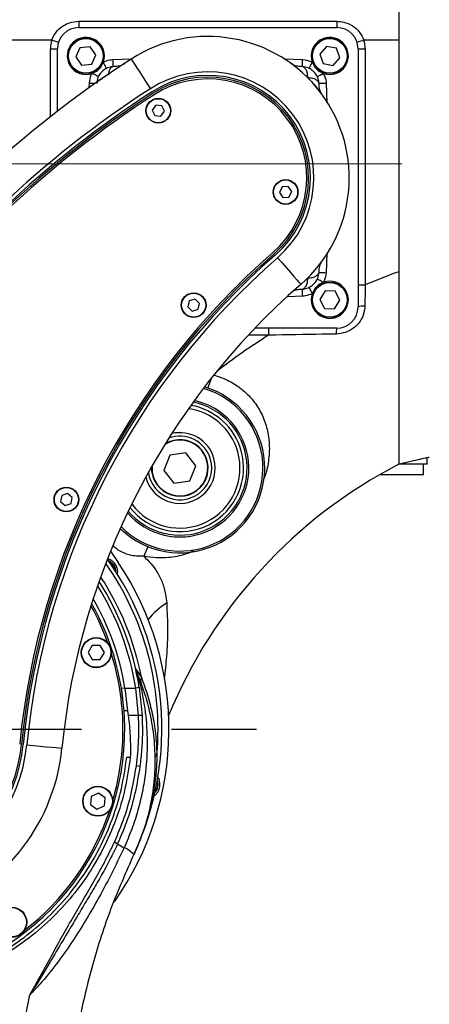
# Model space of a CAD drawing. Header units: millimetres. Extents: x 1654 to 2248, y 5204 to 5624.
# Tile 53 of 81: x 1829 to 1841, y 5519 to 5547. Entities that reach past the tile are written whole.
import ezdxf

# ---------------------------------------------------------------- set-up
doc = ezdxf.new("R2010")
doc.units = ezdxf.units.MM
doc.header["$PDSIZE"] = -1
doc.linetypes.add('CENTERX2', pattern=[20.32, 12.7, -2.54, 2.54, -2.54])
for name, color, linetype in [('运动空间01轨迹1-1', 2, 'Continuous'), ('运动空间02尺寸标注', 3, 'Continuous'), ('运动空间03轨迹注释', 6, 'Continuous'), ('运动空间04中心线', 1, 'Continuous'), ('运动空间05模型', 7, 'Continuous')]:
    doc.layers.add(name, color=color, linetype=linetype)
doc.styles.add('PC_TEXTSTYLE2', font='ISOCP.SHX', dxfattribs={"width": 0.707, "bigfont": 'GBCBIG.SHX'})
doc.styles.add('SLDTEXTSTYLE0', font='TXT', dxfattribs={"width": 0.7})
doc.dimstyles.new('SLDDIMSTYLE0', dxfattribs={"dimtxt": 3.5, "dimasz": 4.08, "dimexe": 0, "dimexo": 0.0625, "dimgap": 0.875, "dimtad": 0, "dimtih": 1, "dimtoh": 1, "dimdec": 4, "dimlfac": 10, "dimzin": 12, "dimdsep": 46, "dimtxsty": 'SLDTEXTSTYLE0', "dimsah": 1, "dimcen": 0.09, "dimazin": 3, "dimtfac": 1, "dimtdec": 3, "dimtofl": 0, "dimtmove": 0, "dimatfit": 3, "dimfxl": 1, "dimfrac": 2, "dimtolj": 1, "dimtzin": 12, "dimarcsym": 0})
doc.dimstyles.new('SLDDIMSTYLE1', dxfattribs={"dimtxt": 5, "dimasz": 4.08, "dimexe": 1, "dimexo": 0.0625, "dimgap": 0.875, "dimtad": 1, "dimlfac": 10, "dimrnd": 1e-09, "dimzin": 12, "dimdsep": 46, "dimtxsty": 'SLDTEXTSTYLE0', "dimsah": 1, "dimcen": 0.09, "dimadec": 0, "dimazin": 3, "dimtfac": 1, "dimtdec": 3, "dimtofl": 0, "dimtmove": 0, "dimatfit": 3, "dimfxl": 1, "dimfrac": 2, "dimtolj": 1, "dimtzin": 12, "dimarcsym": 0})
doc.dimstyles.new('SLDDIMSTYLE3', dxfattribs={"dimtxt": 3.5, "dimasz": 4.08, "dimexe": 0, "dimexo": 0.0625, "dimgap": 0.875, "dimtad": 2, "dimlfac": 10, "dimrnd": 1e-09, "dimzin": 4, "dimdsep": 46, "dimtxsty": 'SLDTEXTSTYLE0', "dimsah": 1, "dimcen": 0, "dimadec": 0, "dimazin": 1, "dimtfac": 1, "dimtdec": 3, "dimtofl": 0, "dimtmove": 0, "dimatfit": 3, "dimfxl": 1, "dimfrac": 2, "dimtolj": 1, "dimtzin": 12, "dimarcsym": 0})

# ---------------------------------------------------------------- blocks, each defined once
blk = doc.blocks.new('*D157')
at = {"layer": 'Defpoints', "color": 0}
for p in [(1824.83, 5532.414), (1850.229, 5487.573), (1824.83, 5476.051), (1824.83, 5468.664), (1844.667, 5414.161)]:
    blk.add_point(p, dxfattribs=at)
at = {"layer": '运动空间03轨迹注释', "color": 0, "lineweight": -2}
for start, end in [(10.7512, 82.6124), (297.3876, 1.1887)]:
    blk.add_arc((1824.83, 5468.664), 31.665, start, end, dxfattribs=at)
at = {"layer": '运动空间03轨迹注释', "color": 0}
for points in [[(1828.945, 5500.744), (1828.857, 5499.387), (1824.83, 5500.328)], [(1839.123, 5441.171), (1839.669, 5439.925), (1835.66, 5438.908)]]:
    blk.add_solid(points, dxfattribs=at)
at = {"layer": '运动空间03轨迹注释', "color": 0, "insert": (1853.602, 5473.695), "char_height": 3.5, "attachment_point": 1, "style": 'PC_TEXTSTYLE2'}
blk.add_mtext('\\A1;160%%d', dxfattribs=at)
blk = doc.blocks.new('*D159')
at = {"layer": 'Defpoints', "color": 0}
for p in [(1937.974, 5519.328), (1824.83, 5468.664)]:
    blk.add_point(p, dxfattribs=at)
at = {"layer": '运动空间03轨迹注释', "color": 0, "lineweight": -2}
blk.add_line((1910.377, 5506.97), (1934.25, 5517.66), dxfattribs=at)
at = {"layer": '运动空间03轨迹注释', "color": 0}
blk.add_solid([(1934.528, 5517.04), (1933.972, 5518.281), (1937.974, 5519.328)], dxfattribs=at)
at = {"layer": '运动空间03轨迹注释', "color": 0, "insert": (1909.387, 5511.321), "char_height": 3.5, "attachment_point": 1, "rotation": 24.1221, "style": 'SLDTEXTSTYLE0'}
blk.add_mtext('\\A1;R1240', dxfattribs=at)
blk = doc.blocks.new('*D167')
at = {"layer": 'Defpoints', "color": 0}
for p in [(1888.83, 5558.55), (1888.83, 5553.938), (1824.83, 5532.414)]:
    blk.add_point(p, dxfattribs=at)
at = {"layer": '运动空间02尺寸标注', "color": 0, "lineweight": -2}
for p, q in [((1824.83, 5532.476), (1824.83, 5559.55)), ((1888.83, 5554), (1888.83, 5559.55)), ((1828.91, 5558.55), (1884.75, 5558.55))]:
    blk.add_line(p, q, dxfattribs=at)
at = {"layer": '运动空间02尺寸标注', "color": 0}
for points in [[(1828.91, 5559.23), (1828.91, 5557.87), (1824.83, 5558.55)], [(1884.75, 5557.87), (1884.75, 5559.23), (1888.83, 5558.55)]]:
    blk.add_solid(points, dxfattribs=at)
at = {"layer": '运动空间02尺寸标注', "color": 0, "insert": (1856.917, 5564.425), "char_height": 5, "attachment_point": 2, "style": 'PC_TEXTSTYLE2'}
blk.add_mtext('\\A1;640', dxfattribs=at)
blk = doc.blocks.new('*D171')
at = {"layer": 'Defpoints', "color": 0}
for p in [(1740.742, 5551.664), (1832.83, 5551.664), (1813.43, 5425.664)]:
    blk.add_point(p, dxfattribs=at)
at = {"layer": '运动空间02尺寸标注', "color": 0, "lineweight": -2}
for p, q in [((1832.767, 5551.664), (1739.742, 5551.664)), ((1740.742, 5429.744), (1740.742, 5547.584)), ((1813.367, 5425.664), (1739.742, 5425.664))]:
    blk.add_line(p, q, dxfattribs=at)
at = {"layer": '运动空间02尺寸标注', "color": 0}
for points in [[(1741.422, 5547.584), (1740.062, 5547.584), (1740.742, 5551.664)], [(1740.062, 5429.744), (1741.422, 5429.744), (1740.742, 5425.664)]]:
    blk.add_solid(points, dxfattribs=at)
at = {"layer": '运动空间02尺寸标注', "color": 0, "insert": (1737.367, 5488.664), "char_height": 5, "attachment_point": 5, "rotation": 90, "style": 'PC_TEXTSTYLE2'}
blk.add_mtext('\\A1;1260', dxfattribs=at)

msp = doc.modelspace()

# ---------------------------------------------------------------- linework, layer by layer
at = {"layer": '运动空间01轨迹1-1'}
for centre, radius, start, end in [((1824.829779, 5468.663585), 123.96969, 289.99999841, 179.98431917), ((1766.829775, 5468.663586), 65.96969, 19.03624398, 63.11349459)]:
    msp.add_arc(centre, radius, start, end, dxfattribs=at)
at = {"layer": '运动空间04中心线', "linetype": 'CENTERX2', "lineweight": 18}
msp.add_line((1900.872847, 5542.663586), (1814.782082, 5542.663586), dxfattribs=at)
at = {"layer": '运动空间04中心线', "linetype": 'CENTERX2'}
msp.add_line((1813.080557, 5526.663586), (1835.80205, 5526.663586), dxfattribs=at)
at = {"layer": '运动空间05模型', "lineweight": 25}
for p, q in [((1830.779775, 5546.692432), (1830.779775, 5546.513583)), ((1830.779775, 5546.692432), (1838.079775, 5546.692432)), ((1830.779775, 5546.513583), (1838.079775, 5546.513583)), ((1838.079775, 5546.692432), (1838.079775, 5546.513583)), ((1830.019841, 5546.163584), (1828.200998, 5546.163584)), ((1829.979775, 5545.91359), (1830.179775, 5545.91359)), ((1829.979775, 5543.997957), (1829.979775, 5545.91359)), ((1830.179775, 5544.153787), (1830.179775, 5545.91359)), ((1830.813057, 5545.945968), (1830.695168, 5545.685388)), ((1831.097663, 5545.974161), (1830.813057, 5545.945968)), ((1831.264383, 5545.741774), (1831.097663, 5545.974161)), ((1837.785631, 5545.98365), (1837.598823, 5545.767082)), ((1838.066583, 5545.930149), (1837.785631, 5545.98365)), ((1838.160727, 5545.660092), (1838.066583, 5545.930149)), ((1838.679775, 5545.91359), (1838.679775, 5538.613589)), ((1838.679775, 5545.91359), (1838.879776, 5545.91359)), ((1839.829775, 5546.163584), (1838.839709, 5546.163584)), ((1838.879776, 5545.91359), (1838.879776, 5539.236696)), ((1839.829775, 5546.163584), (1839.829775, 5539.608075)), ((1830.695168, 5545.685388), (1830.861888, 5545.453013)), ((1831.146494, 5545.481206), (1831.264383, 5545.741774)), ((1837.598823, 5545.767082), (1837.692968, 5545.497026)), ((1837.97392, 5545.443524), (1838.160727, 5545.660092)), ((1830.861888, 5545.453013), (1831.146494, 5545.481206)), ((1831.746374, 5545.610024), (1832.270727, 5545.629813)), ((1831.812524, 5545.412411), (1831.75667, 5545.410289)), ((1836.578709, 5545.630123), (1837.113176, 5545.610024)), ((1837.102881, 5545.410289), (1837.047027, 5545.412399)), ((1837.692968, 5545.497026), (1837.97392, 5545.443524)), ((1837.258206, 5545.092751), (1837.258944, 5545.092012)), ((1831.078317, 5544.813456), (1831.08334, 5544.946982)), ((1837.579295, 5544.862331), (1837.576477, 5544.936694)), ((1837.776211, 5544.946982), (1837.797224, 5544.390179)), ((1837.60082, 5544.701733), (1837.600883, 5544.701613)), ((1832.958389, 5544.320072), (1832.858561, 5544.180001)), ((1833.129603, 5544.303657), (1832.958389, 5544.320072)), ((1833.20099, 5544.147171), (1833.129603, 5544.303657)), ((1832.858561, 5544.180001), (1832.929948, 5544.023515)), ((1832.929948, 5544.023515), (1833.101163, 5544.0071)), ((1833.101163, 5544.0071), (1833.20099, 5544.147171)), ((1836.706132, 5542.017706), (1836.53448, 5542.006774)), ((1836.801427, 5541.874523), (1836.706132, 5542.017706)), ((1836.53448, 5542.006774), (1836.458123, 5541.852655)), ((1836.458123, 5541.852655), (1836.553419, 5541.709466)), ((1836.725071, 5541.720398), (1836.801427, 5541.874523)), ((1836.553419, 5541.709466), (1836.725071, 5541.720398)), ((1837.797162, 5540.137137), (1837.776211, 5539.580186)), ((1837.600883, 5539.82556), (1837.60082, 5539.825435)), ((1837.576477, 5539.590479), (1837.579286, 5539.664842)), ((1837.060021, 5539.249881), (1837.060471, 5539.250149)), ((1837.258944, 5539.435156), (1837.258206, 5539.434417)), ((1838.679775, 5539.236696), (1838.879776, 5539.236696)), ((1837.027066, 5539.114012), (1837.102881, 5539.116885)), ((1837.744002, 5539.065303), (1837.593895, 5538.821866)), ((1838.029883, 5539.05703), (1837.744002, 5539.065303)), ((1838.165655, 5538.805307), (1838.029883, 5539.05703)), ((1833.905407, 5538.782401), (1833.864697, 5538.615288)), ((1834.070486, 5538.830699), (1833.905407, 5538.782401)), ((1834.194854, 5538.711889), (1834.070486, 5538.830699)), ((1834.154144, 5538.544776), (1834.194854, 5538.711889)), ((1837.113176, 5538.91715), (1836.692557, 5538.901277)), ((1837.593895, 5538.821866), (1837.729667, 5538.570143)), ((1838.015548, 5538.56187), (1838.165655, 5538.805307)), ((1833.864697, 5538.615288), (1833.989065, 5538.496472)), ((1833.989065, 5538.496472), (1834.154144, 5538.544776)), ((1837.729667, 5538.570143), (1838.015548, 5538.56187)), ((1838.079775, 5538.013585), (1835.764822, 5538.013585)), ((1836.150261, 5538.013585), (1836.150261, 5537.813587)), ((1836.150261, 5537.813587), (1835.575884, 5537.813587)), ((1833.355828, 5534.414752), (1833.186561, 5533.989717)), ((1833.808552, 5534.480681), (1833.355828, 5534.414752)), ((1834.092011, 5534.121574), (1833.808552, 5534.480681)), ((1840.629775, 5534.163584), (1840.629775, 5534.363587)), ((1840.693702, 5534.363587), (1840.693702, 5534.363587)), ((1832.847637, 5533.940358), (1832.840333, 5534.096558)), ((1833.186561, 5533.989717), (1833.470022, 5533.630611)), ((1833.922746, 5533.69654), (1834.092011, 5534.121574)), ((1840.629775, 5534.163584), (1839.830518, 5534.163584)), ((1840.529775, 5533.863588), (1840.529775, 5534.163584)), ((1833.470022, 5533.630611), (1833.922746, 5533.69654)), ((1840.529775, 5533.863588), (1839.281096, 5533.863588)), ((1830.299123, 5533.275451), (1830.26757, 5533.10637)), ((1830.26757, 5533.10637), (1830.398222, 5532.994504)), ((1830.461328, 5533.332665), (1830.299123, 5533.275451)), ((1830.59198, 5533.220799), (1830.461328, 5533.332665)), ((1830.560427, 5533.051719), (1830.59198, 5533.220799)), ((1830.398222, 5532.994504), (1830.560427, 5533.051719)), ((1831.676539, 5531.70063), (1831.897267, 5531.385936)), ((1831.160312, 5529.030199), (1831.045811, 5528.831883)), ((1831.389311, 5529.030199), (1831.160312, 5529.030199)), ((1831.503812, 5528.831883), (1831.389311, 5529.030199)), ((1831.045811, 5528.831883), (1831.160312, 5528.63356)), ((1831.389311, 5528.63356), (1831.503812, 5528.831883)), ((1831.160312, 5528.63356), (1831.389311, 5528.63356)), ((1832.399293, 5528.333117), (1832.39608, 5528.344639)), ((1832.086705, 5527.829553), (1831.987971, 5527.813686)), ((1832.060855, 5527.187039), (1831.987971, 5527.813686)), ((1832.086705, 5527.829553), (1832.390398, 5527.829553)), ((1832.086705, 5527.829553), (1832.161335, 5527.190287)), ((1832.48923, 5527.844794), (1832.390398, 5527.829553)), ((1832.470271, 5527.052577), (1832.390398, 5527.829553)), ((1832.48923, 5527.844794), (1832.570146, 5527.049787)), ((1832.16088, 5527.190275), (1832.060855, 5527.187039)), ((1832.16088, 5527.190275), (1832.161335, 5527.190293)), ((1832.161335, 5527.190287), (1832.17972, 5527.052577)), ((1832.470271, 5527.052577), (1832.17972, 5527.052577)), ((1832.570146, 5527.049787), (1832.470271, 5527.052577)), ((1832.137384, 5525.875248), (1832.237544, 5525.878753)), ((1832.508336, 5525.613727), (1832.409259, 5525.634535)), ((1832.943362, 5525.400431), (1832.915178, 5525.423522)), ((1831.133147, 5524.76408), (1831.10921, 5524.536337)), ((1831.342349, 5524.857225), (1831.133147, 5524.76408)), ((1831.527613, 5524.722619), (1831.342349, 5524.857225)), ((1831.10921, 5524.536337), (1831.294474, 5524.401732)), ((1831.294474, 5524.401732), (1831.503676, 5524.494876)), ((1831.503676, 5524.494876), (1831.527613, 5524.722619))]:
    msp.add_line(p, q, dxfattribs=at)
at = {"layer": '运动空间05模型', "lineweight": 25, "flags": 128}
for points in [[(1830.019841, 5546.163584), (1830.056905, 5546.151389), (1830.092545, 5546.139671), (1830.12539, 5546.128859), (1830.154179, 5546.119393), (1830.177807, 5546.111621), (1830.195363, 5546.105839), (1830.206174, 5546.102287), (1830.209825, 5546.101083)], [(1838.649726, 5546.101083), (1838.653376, 5546.102287), (1838.664188, 5546.105839), (1838.681744, 5546.111621), (1838.705371, 5546.119393), (1838.73416, 5546.128859), (1838.767006, 5546.139671), (1838.802646, 5546.151389), (1838.839709, 5546.163584)], [(1831.562995, 5545.360233), (1831.561244, 5545.363821), (1831.556206, 5545.374145), (1831.548073, 5545.390798), (1831.537156, 5545.41315), (1831.523872, 5545.440353), (1831.508729, 5545.47136), (1831.492307, 5545.504989), (1831.47523, 5545.539953)], [(1831.75667, 5545.410289), (1831.756466, 5545.414247), (1831.755875, 5545.425691), (1831.754923, 5545.44418), (1831.753642, 5545.469023), (1831.752083, 5545.499267), (1831.750307, 5545.533742), (1831.748379, 5545.571138), (1831.746374, 5545.610024)], [(1832.26225, 5545.625402), (1832.272663, 5545.609261), (1832.303499, 5545.561434), (1832.353574, 5545.483769), (1832.420963, 5545.379247), (1832.503078, 5545.251884), (1832.596763, 5545.106579), (1832.698416, 5544.948913), (1832.804132, 5544.784953)], [(1837.102881, 5545.410289), (1837.103085, 5545.414247), (1837.103675, 5545.425691), (1837.104628, 5545.44418), (1837.105909, 5545.469023), (1837.107467, 5545.499267), (1837.109244, 5545.533742), (1837.111172, 5545.571138), (1837.113176, 5545.610024)], [(1837.296556, 5545.360233), (1837.298306, 5545.363821), (1837.303345, 5545.374145), (1837.311478, 5545.390798), (1837.322395, 5545.41315), (1837.335679, 5545.440353), (1837.350822, 5545.47136), (1837.367244, 5545.504989), (1837.38432, 5545.539953)], [(1831.333124, 5545.130362), (1831.329538, 5545.132114), (1831.319222, 5545.137157), (1831.302569, 5545.145287), (1831.280214, 5545.156206), (1831.253013, 5545.169486), (1831.222006, 5545.184638), (1831.188377, 5545.201053), (1831.153411, 5545.218135)], [(1837.526427, 5545.130362), (1837.530011, 5545.132114), (1837.540328, 5545.137157), (1837.556982, 5545.145287), (1837.579336, 5545.156206), (1837.606537, 5545.169486), (1837.637545, 5545.184638), (1837.671174, 5545.201053), (1837.706139, 5545.218135)], [(1831.08334, 5544.946982), (1831.122223, 5544.944979), (1831.159619, 5544.94306), (1831.194096, 5544.941284), (1831.224335, 5544.939722), (1831.243627, 5544.938721)], [(1837.576477, 5544.936694), (1837.58043, 5544.936897), (1837.591874, 5544.937481), (1837.610373, 5544.938435), (1837.635216, 5544.939722), (1837.665455, 5544.941284), (1837.699931, 5544.94306), (1837.737327, 5544.944979), (1837.776211, 5544.946982)], [(1836.402116, 5540.003081), (1836.530377, 5539.856084), (1836.65371, 5539.714731), (1836.767374, 5539.584459), (1836.867001, 5539.470281), (1836.948763, 5539.37657), (1837.009517, 5539.30694), (1837.04693, 5539.264061), (1837.059562, 5539.249583)], [(1837.576477, 5539.590479), (1837.58043, 5539.590277), (1837.591874, 5539.589687), (1837.610373, 5539.588733), (1837.635216, 5539.587452), (1837.665455, 5539.585896), (1837.699931, 5539.58412), (1837.737327, 5539.582188), (1837.776211, 5539.580186)], [(1837.706139, 5539.309044), (1837.671174, 5539.326115), (1837.637545, 5539.342542), (1837.606537, 5539.357682), (1837.579336, 5539.370967), (1837.556982, 5539.381881), (1837.540328, 5539.390017), (1837.530011, 5539.395054), (1837.526427, 5539.396806)], [(1837.113176, 5538.91715), (1837.111172, 5538.956036), (1837.109244, 5538.993432), (1837.107467, 5539.027907), (1837.105909, 5539.058144), (1837.104628, 5539.082988), (1837.103675, 5539.101489), (1837.103085, 5539.112933), (1837.102881, 5539.116885)], [(1837.38432, 5538.987221), (1837.367244, 5539.022191), (1837.350822, 5539.05582), (1837.335679, 5539.086826), (1837.322395, 5539.114024), (1837.311478, 5539.136381), (1837.303345, 5539.153035), (1837.298306, 5539.163353), (1837.296556, 5539.166935)], [(1834.527266, 5536.593224), (1834.512557, 5536.551191), (1834.462989, 5536.40954), (1834.43199, 5536.32095)], [(1832.851619, 5534.116299), (1832.851336, 5534.112515), (1832.857533, 5533.941801)], [(1829.308373, 5526.225229), (1829.502537, 5526.206227), (1829.689236, 5526.187952), (1829.861302, 5526.171108), (1830.012118, 5526.156349), (1830.135888, 5526.144232), (1830.22786, 5526.135232), (1830.284495, 5526.129688), (1830.303617, 5526.127817)], [(1831.878728, 5523.423131), (1831.833528, 5523.446788), (1831.788327, 5523.470445)]]:
    msp.add_lwpolyline(points, dxfattribs=at)
at = {"layer": '运动空间05模型', "lineweight": 25}
for centre, radius in [((1830.979775, 5545.713586), 0.5), ((1830.979775, 5545.713586), 0.49), ((1837.879775, 5545.713586), 0.5), ((1837.879775, 5545.713586), 0.49), ((1833.029775, 5544.163586), 0.35), ((1833.029775, 5544.163586), 0.34), ((1836.629775, 5541.863586), 0.35), ((1836.629775, 5541.863586), 0.34), ((1837.879775, 5538.813586), 0.5), ((1837.879775, 5538.813586), 0.49), ((1834.029775, 5538.663586), 0.35), ((1834.029775, 5538.663586), 0.34), ((1830.429775, 5533.163586), 0.35), ((1830.429775, 5533.163586), 0.34), ((1831.274812, 5528.831882), 0.425), ((1831.274812, 5528.831882), 0.415), ((1831.318411, 5524.629477), 0.425), ((1831.318411, 5524.629477), 0.415), ((1828.883573, 5521.204033), 0.425), ((1828.883573, 5521.204033), 0.415)]:
    msp.add_circle(centre, radius, dxfattribs=at)
for centre, radius, start, end in [((1830.779775, 5545.913586), 0.6, 90, 180), ((1838.079775, 5545.913586), 0.6, 0, 90), ((1830.979775, 5545.713586), 0.525, 340.6865939, 289.3134061), ((1834.429775, 5542.263586), 4, 311.1054433, 122.8117975), ((1837.879775, 5545.713586), 0.525, 250.6865939, 199.3134061), ((1830.779775, 5545.913586), 0.8, 161.7900431, 180), ((1838.079775, 5545.913586), 0.8, 0, 18.2099569), ((1848.518688, 5520.411755), 30, 122.8117975, 165.2159394), ((1830.979775, 5545.713586), 0.525, 289.3134061, 340.6865939), ((1837.879775, 5545.713586), 0.525, 199.3134061, 250.6865939), ((1834.429775, 5542.263586), 3, 311.1054433, 122.8117975), ((1834.429775, 5542.263586), 2.9, 311.1054433, 122.8117975), ((1834.429775, 5542.263586), 2.85, 311.1054433, 122.8117975), ((1837.257911, 5545.093753), 0.001044, 235.3262004, 286.3883667), ((1837.259879, 5545.091712), 0.000983, 162.2086611, 216.3076829), ((1834.429775, 5542.263586), 2.8, 311.1054433, 122.8117975), ((1848.518688, 5520.411755), 29, 122.8117975, 165.2159394), ((1848.518688, 5520.411755), 28.9, 122.8117975, 165.2159394), ((1848.518688, 5520.411755), 28.85, 122.8117975, 165.2159394), ((1848.518688, 5520.411755), 28.8, 122.8117975, 165.2159394), ((1850.208499, 5524.179564), 21.2, 131.1054433, 174.4098015), ((1850.208499, 5524.179564), 21.15, 131.1054433, 174.4098015), ((1850.208499, 5524.179564), 21.1, 131.1054433, 174.4098015), ((1850.208499, 5524.179564), 21, 131.1054433, 174.4098015), ((1846.270119, 5521.7329), 19, 109.8138559, 112.8901416), ((1850.208499, 5524.179564), 20, 131.1054433, 174.4098015), ((1837.238822, 5539.415502), 0.000304, 54.2706101, 117.0973348), ((1837.259882, 5539.435459), 0.000986, 143.6631045, 197.9426916), ((1837.879775, 5538.813586), 0.525, 160.6865939, 109.3134061), ((1837.879775, 5538.813586), 0.525, 109.3134061, 160.6865939), ((1838.079775, 5538.613586), 0.6, 270, 0), ((1838.825093, 5538.152173), 0.483758, 84.5611472, 107.481228), ((1838.54093, 5537.883217), 0.479227, 164.2144391, 184.4218719), ((1846.270119, 5521.7329), 19, 122.1829242, 127.5514155), ((1833.639286, 5534.055644), 2.4, 225.3527382, 73.0531467), ((1833.639286, 5534.055644), 2.35, 224.8971322, 73.5087527), ((1833.639286, 5534.055644), 1.95, 220.5008439, 77.905041), ((1833.639286, 5534.055644), 1.9, 219.8302224, 78.5756625), ((1833.639286, 5534.055644), 1.7, 15.7265717, 81.6429162), ((1833.639286, 5534.055644), 1.8, 15.7265717, 80.0251141), ((1833.639286, 5534.055644), 1, 15.7265717, 103.4622661), ((1833.639286, 5534.055644), 0.8, 188.2856545, 121.3375719), ((1833.639286, 5534.055644), 0.79, 188.2856545, 122.8092203), ((1833.639286, 5534.055644), 0.9, 15.7265717, 110.5482405), ((1833.639286, 5534.055644), 1.8, 218.3807708, 15.7265717), ((1833.639286, 5534.055644), 1.7, 216.7629687, 15.7265717), ((1833.639286, 5534.055644), 1, 194.9436188, 15.7265717), ((1833.639286, 5534.055644), 0.9, 187.8576444, 15.7265717), ((1846.270119, 5521.7329), 14, 117.3886905, 157.6610179), ((1824.829775, 5526.663586), 7.25, 119.3079623, 0.5944202), ((1834.14324, 5531.046913), 1.607845, 150.8234428, 161.4562875), ((1824.829775, 5526.663586), 8.3, 334.7404429, 35.4775435), ((1831.481532, 5531.108148), 0.35, 2.1076376, 65.3923624), ((1824.829775, 5526.663586), 8.191373, 355.0165914, 34.9770427), ((1831.481532, 5531.108148), 0.34, 5.1098192, 62.3901808), ((1824.829775, 5526.663586), 8.5, 324.9363413, 33.75), ((1824.829775, 5526.663586), 7.858627, 10.750771, 33.2879487), ((1824.829775, 5526.663586), 7.65, 8.7668331, 32.0913932), ((1824.829775, 5526.663586), 7.75, 8.7668331, 32.6794698), ((1824.829775, 5526.663586), 7.35, 9.1276596, 30.1456736), ((1824.829775, 5526.663586), 7.2, 19.7704181, 29.0553), ((1824.829775, 5526.663586), 7.25, 0.5944202, 29.4284298), ((1834.425959, 5528.391161), 2.179667, 122.1453685, 140.6472486), ((1824.829775, 5526.663586), 7.2, 0.5944202, 17.4184224), ((1833.362694, 5528.600542), 1, 195.5117717, 202.8896919), ((1832.770287, 5528.032756), 0.240173, 156.242509, 198.2216), ((1824.829775, 5526.663586), 5.5, 165.2159394, 354.4098015), ((1824.829775, 5526.663586), 4.5, 165.2159394, 354.4098015), ((1824.829775, 5526.663586), 4.4, 165.2159394, 354.4098015), ((1824.829775, 5526.663586), 4.35, 165.2159394, 354.4098015), ((1824.829775, 5526.663586), 7.2, 343.7704181, 0.5944202), ((1833.05689, 5525.846205), 0.12509, 122.2259203, 174.5515709), ((1832.676058, 5525.102864), 0.35, 317.1076376, 20.3923624), ((1832.676058, 5525.102864), 0.34, 320.1098192, 17.3901808), ((1824.829775, 5526.663586), 7.2, 307.7704181, 341.4184224), ((1832.56852, 5524.367804), 1.16971, 233.8634134, 244.3116331), ((1831.771908, 5522.606651), 0.76405, 42.3958634, 67.7286007)]:
    msp.add_arc(centre, radius, start, end, dxfattribs=at)
for points, knots in [([(1839.829775, 5551.163591), (1839.829775, 5551.155331), (1839.829775, 5551.138811), (1839.829775, 5551.006009), (1839.829775, 5550.79646), (1839.829775, 5550.506032), (1839.829775, 5550.141719), (1839.829775, 5549.709225), (1839.829775, 5549.216096), (1839.829775, 5548.670732), (1839.829775, 5548.082474), (1839.829775, 5547.461384), (1839.829775, 5546.818085), (1839.829775, 5546.381751), (1839.829775, 5546.163584)], [0, 0, 0, 0, 0.0833335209, 0.1666668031, 0.2500000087, 0.3333329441, 0.4166662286, 0.5000003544, 0.5833334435, 0.6666670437, 0.7500001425, 0.8333327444, 0.9166661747, 1, 1, 1, 1]), ([(1830.019841, 5546.163584), (1830.044595, 5546.221514), (1830.104007, 5546.360551), (1830.273966, 5546.535973), (1830.511481, 5546.667335), (1830.690105, 5546.684044), (1830.779775, 5546.692432)], [0, 0, 0, 0, 0.190966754, 0.458334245, 0.728079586, 1, 1, 1, 1]), ([(1838.079775, 5546.692432), (1838.144593, 5546.687982), (1838.298766, 5546.677395), (1838.524289, 5546.578387), (1838.729565, 5546.403094), (1838.803146, 5546.243092), (1838.839709, 5546.163584)], [0, 0, 0, 0, 0.19706253, 0.468731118, 0.736003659, 1, 1, 1, 1]), ([(1831.562995, 5545.360233), (1831.561817, 5545.359654), (1831.515908, 5545.337105), (1831.432916, 5545.278792), (1831.364536, 5545.191932), (1831.337401, 5545.138746), (1831.333124, 5545.130362)], [0, 0, 0, 0, 0.011830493, 0.46102259, 0.915028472, 1, 1, 1, 1]), ([(1831.47523, 5545.539953), (1831.537203, 5545.56485), (1831.625026, 5545.600131), (1831.71878, 5545.607774), (1831.746374, 5545.610024)], [0, 0, 0, 0, 0.705665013, 1, 1, 1, 1]), ([(1831.75667, 5545.410289), (1831.736959, 5545.408681), (1831.669992, 5545.40322), (1831.607261, 5545.378017), (1831.562995, 5545.360233)], [0, 0, 0, 0, 0.294338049, 1, 1, 1, 1]), ([(1831.75667, 5545.410289), (1831.737655, 5545.402799), (1831.699625, 5545.387817), (1831.642222, 5545.326895), (1831.625634, 5545.234612), (1831.616244, 5545.182373)], [0, 0, 0, 0, 0.302587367, 0.605204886, 1, 1, 1, 1]), ([(1832.080654, 5545.501746), (1832.040151, 5545.475263), (1831.967922, 5545.428035), (1831.859924, 5545.417875), (1831.812486, 5545.413412)], [0, 0, 0, 0, 0.560757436, 1, 1, 1, 1]), ([(1837.047065, 5545.413412), (1836.999621, 5545.417869), (1836.891898, 5545.427988), (1836.819849, 5545.475068), (1836.779532, 5545.501412)], [0, 0, 0, 0, 0.440424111, 1, 1, 1, 1]), ([(1836.867801, 5545.434691), (1836.867822, 5545.434684), (1836.867864, 5545.43467), (1836.867906, 5545.434644), (1836.867927, 5545.434631)], [0, 0, 0, 0, 0.499985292, 1, 1, 1, 1]), ([(1837.258206, 5545.092751), (1837.255316, 5545.139568), (1837.249537, 5545.233209), (1837.209696, 5545.327786), (1837.160641, 5545.388826), (1837.122135, 5545.403134), (1837.102881, 5545.410289)], [0, 0, 0, 0, 0.253853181, 0.507748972, 0.753860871, 1, 1, 1, 1]), ([(1837.296556, 5545.360233), (1837.286665, 5545.364865), (1837.226003, 5545.393273), (1837.158977, 5545.402536), (1837.102881, 5545.410289)], [0, 0, 0, 0, 0.163057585, 1, 1, 1, 1]), ([(1837.113176, 5545.610024), (1837.191711, 5545.599171), (1837.285546, 5545.586203), (1837.370473, 5545.546437), (1837.38432, 5545.539953)], [0, 0, 0, 0, 0.836946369, 1, 1, 1, 1]), ([(1837.526427, 5545.130362), (1837.525848, 5545.131543), (1837.503328, 5545.17747), (1837.444966, 5545.260442), (1837.358123, 5545.32883), (1837.304937, 5545.355958), (1837.296556, 5545.360233)], [0, 0, 0, 0, 0.011856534, 0.461052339, 0.915070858, 1, 1, 1, 1]), ([(1831.08334, 5544.946982), (1831.094197, 5545.025518), (1831.107168, 5545.119354), (1831.146928, 5545.204287), (1831.153411, 5545.218135)], [0, 0, 0, 0, 0.836945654, 1, 1, 1, 1]), ([(1831.333124, 5545.130362), (1831.328493, 5545.120472), (1831.300091, 5545.059811), (1831.290827, 5544.992789), (1831.283073, 5544.936694)], [0, 0, 0, 0, 0.163032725, 1, 1, 1, 1]), ([(1837.258944, 5545.092012), (1837.280167, 5545.070397), (1837.352432, 5544.996799), (1837.468652, 5544.868371), (1837.55738, 5544.756502), (1837.60082, 5544.701733)], [0, 0, 0, 0, 0.1750760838, 0.5961295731, 1, 1, 1, 1]), ([(1837.576477, 5544.936694), (1837.569326, 5544.955946), (1837.555023, 5544.994451), (1837.493987, 5545.043502), (1837.399401, 5545.083341), (1837.305765, 5545.089121), (1837.258944, 5545.092012)], [0, 0, 0, 0, 0.246113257, 0.492251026, 0.746104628, 1, 1, 1, 1]), ([(1837.576477, 5544.936694), (1837.574871, 5544.956403), (1837.569413, 5545.023367), (1837.544211, 5545.086095), (1837.526427, 5545.130362)], [0, 0, 0, 0, 0.294311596, 1, 1, 1, 1]), ([(1837.706139, 5545.218135), (1837.731038, 5545.156162), (1837.766323, 5545.068336), (1837.773962, 5544.974579), (1837.776211, 5544.946982)], [0, 0, 0, 0, 0.705649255, 1, 1, 1, 1]), ([(1831.436094, 5545.058824), (1831.412447, 5545.05381), (1831.35049, 5545.040673), (1831.306533, 5544.993292), (1831.290894, 5544.955561), (1831.283073, 5544.936694)], [0, 0, 0, 0, 0.235820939, 0.617889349, 1, 1, 1, 1]), ([(1837.667142, 5544.612934), (1837.658579, 5544.625346), (1837.641956, 5544.649441), (1837.621838, 5544.687774), (1837.60588, 5544.726241), (1837.593973, 5544.764943), (1837.585805, 5544.803779), (1837.580782, 5544.84162), (1837.57985, 5544.86828), (1837.579418, 5544.880666)], [0, 0, 0, 0, 0.174506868, 0.338749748, 0.492729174, 0.636446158, 0.769901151, 0.893095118, 1, 1, 1, 1]), ([(1837.579418, 5539.646508), (1837.57985, 5539.658897), (1837.580782, 5539.685563), (1837.585805, 5539.723391), (1837.593973, 5539.762234), (1837.60588, 5539.800922), (1837.621838, 5539.839403), (1837.641956, 5539.877732), (1837.658579, 5539.901827), (1837.667142, 5539.91424)], [0, 0, 0, 0, 0.106905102, 0.230099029, 0.363553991, 0.507270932, 0.661250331, 0.825493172, 1, 1, 1, 1]), ([(1837.258944, 5539.435156), (1837.305758, 5539.438045), (1837.399394, 5539.443823), (1837.49398, 5539.483661), (1837.555021, 5539.532722), (1837.569325, 5539.571226), (1837.576477, 5539.590479)], [0, 0, 0, 0, 0.253853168, 0.507748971, 0.753860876, 1, 1, 1, 1]), ([(1837.526427, 5539.396806), (1837.531058, 5539.406698), (1837.559457, 5539.467362), (1837.568722, 5539.534385), (1837.576477, 5539.590479)], [0, 0, 0, 0, 0.163056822, 1, 1, 1, 1]), ([(1837.776211, 5539.580186), (1837.765355, 5539.501651), (1837.752385, 5539.407818), (1837.712622, 5539.322891), (1837.706139, 5539.309044)], [0, 0, 0, 0, 0.8369584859, 1, 1, 1, 1]), ([(1839.829775, 5539.608075), (1839.829774, 5539.393889), (1839.829771, 5538.964822), (1839.829727, 5538.329813), (1839.82946, 5537.710585), (1839.829381, 5537.115658), (1839.829646, 5536.55211), (1839.829449, 5536.028895), (1839.829393, 5535.555145), (1839.829864, 5535.137132), (1839.829749, 5534.790137), (1839.829328, 5534.519015), (1839.829289, 5534.323299), (1839.830079, 5534.189878), (1839.82988, 5534.172626), (1839.829775, 5534.163584)], [0, 0, 0, 0, 0.078483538, 0.157221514, 0.235711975, 0.314218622, 0.392973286, 0.471463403, 0.54924566, 0.627299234, 0.705035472, 0.776911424, 0.849057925, 0.920891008, 1, 1, 1, 1]), ([(1837.102881, 5539.116885), (1837.122133, 5539.124035), (1837.16064, 5539.138337), (1837.209692, 5539.199373), (1837.249535, 5539.293964), (1837.255316, 5539.387596), (1837.258206, 5539.434417)], [0, 0, 0, 0, 0.246113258, 0.49225103, 0.746104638, 1, 1, 1, 1]), ([(1837.238683, 5539.415772), (1837.242053, 5539.419084), (1837.24698, 5539.423925), (1837.253329, 5539.43), (1837.256522, 5539.432976), (1837.257991, 5539.434233), (1837.258206, 5539.434417)], [0, 0, 0, 0, 0.415406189, 0.607275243, 0.942678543, 1, 1, 1, 1]), ([(1837.258206, 5539.434417), (1837.257811, 5539.434041), (1837.254254, 5539.430659), (1837.247797, 5539.424391), (1837.241508, 5539.418213), (1837.238999, 5539.415748)], [0, 0, 0, 0, 0.069761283, 0.628957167, 1, 1, 1, 1]), ([(1837.296556, 5539.166935), (1837.297734, 5539.167513), (1837.343644, 5539.190063), (1837.426639, 5539.24838), (1837.495003, 5539.335248), (1837.522149, 5539.388425), (1837.526427, 5539.396806)], [0, 0, 0, 0, 0.011830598, 0.461036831, 0.915059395, 1, 1, 1, 1]), ([(1838.879776, 5539.236696), (1838.877857, 5539.103246), (1838.874962, 5538.90187), (1838.871958, 5538.701381), (1838.870945, 5538.633753)], [0, 0, 0, 0, 0.662686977, 1, 1, 1, 1]), ([(1836.884535, 5539.08347), (1836.88759, 5539.084759), (1836.902521, 5539.091055), (1836.930967, 5539.099165), (1836.9693, 5539.107464), (1837.006704, 5539.112433), (1837.03293, 5539.113405), (1837.045115, 5539.113857)], [0, 0, 0, 0, 0.067941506, 0.332006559, 0.577216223, 0.803571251, 1, 1, 1, 1]), ([(1837.102881, 5539.116885), (1837.122591, 5539.11849), (1837.189559, 5539.123944), (1837.252289, 5539.149149), (1837.296556, 5539.166935)], [0, 0, 0, 0, 0.294331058, 1, 1, 1, 1]), ([(1837.38432, 5538.987221), (1837.322347, 5538.962324), (1837.234524, 5538.927042), (1837.140771, 5538.919399), (1837.113176, 5538.91715)], [0, 0, 0, 0, 0.705665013, 1, 1, 1, 1]), ([(1838.870945, 5538.633753), (1838.865235, 5538.570391), (1838.851688, 5538.420071), (1838.746272, 5538.200673), (1838.563954, 5538.008111), (1838.327565, 5537.875573), (1838.15116, 5537.856024), (1838.063129, 5537.846269)], [0, 0, 0, 0, 0.1535349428, 0.3642429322, 0.5747716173, 0.7877996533, 1, 1, 1, 1]), ([(1838.063129, 5537.846269), (1837.930216, 5537.844066), (1837.293822, 5537.833518), (1836.65537, 5537.822391), (1836.150261, 5537.813587)], [0, 0, 0, 0, 0.208853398, 1, 1, 1, 1]), ([(1834.608025, 5536.682369), (1834.721446, 5536.645091), (1834.967886, 5536.564095), (1835.287499, 5536.371039), (1835.565362, 5536.136255), (1835.755943, 5535.912111), (1835.932773, 5535.638056), (1836.078743, 5535.307093), (1836.145158, 5534.995505), (1836.177132, 5534.658855), (1836.161218, 5534.29783), (1836.094505, 5533.945447), (1836.018844, 5533.759316), (1836.00806, 5533.732785)], [0, 0, 0, 0, 0.091431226, 0.198660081, 0.285023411, 0.37398928, 0.430119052, 0.546969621, 0.668703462, 0.696723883, 0.834353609, 0.976388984, 1, 1, 1, 1]), ([(1839.829775, 5534.163584), (1839.92109, 5534.186613), (1840.115701, 5534.235692), (1840.384075, 5534.298183), (1840.593018, 5534.343203), (1840.662216, 5534.357213), (1840.693702, 5534.363587)], [0, 0, 0, 0, 0.239989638, 0.51146861, 0.777713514, 1, 1, 1, 1]), ([(1832.618872, 5531.558253), (1832.550465, 5531.557991), (1832.413767, 5531.557468), (1832.167328, 5531.595358), (1831.960846, 5531.687355), (1831.813243, 5531.789758), (1831.771964, 5531.836068), (1831.757675, 5531.852098)], [0, 0, 0, 0, 0.22123623, 0.442101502, 0.810076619, 0.934258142, 1, 1, 1, 1]), ([(1834.029085, 5531.704761), (1833.951221, 5531.672788), (1833.718345, 5531.577164), (1833.362325, 5531.51836), (1832.967729, 5531.501806), (1832.735876, 5531.539321), (1832.618872, 5531.558253)], [0, 0, 0, 0, 0.171511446, 0.512959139, 0.754216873, 1, 1, 1, 1]), ([(1831.873408, 5531.037076), (1831.877571, 5531.063532), (1831.884979, 5531.110613), (1831.874967, 5531.193639), (1831.850257, 5531.270429), (1831.810157, 5531.340046), (1831.75925, 5531.399571), (1831.688066, 5531.45598), (1831.636659, 5531.475592), (1831.606315, 5531.487168)], [0, 0, 0, 0, 0.17776528, 0.3163432, 0.456022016, 0.56088195, 0.665764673, 0.802710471, 1, 1, 1, 1]), ([(1832.618872, 5531.558253), (1832.688612, 5531.490904), (1832.829317, 5531.355025), (1833.008674, 5531.107686), (1833.152876, 5530.817212), (1833.2373, 5530.51764), (1833.257806, 5530.318471), (1833.266226, 5530.236687)], [0, 0, 0, 0, 0.18529768, 0.373847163, 0.602195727, 0.836651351, 1, 1, 1, 1]), ([(1833.266226, 5530.236687), (1833.277712, 5529.98334), (1833.300739, 5529.475464), (1833.270168, 5528.757485), (1833.218937, 5528.29683), (1833.194971, 5528.081341)], [0, 0, 0, 0, 0.346294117, 0.69420502, 1, 1, 1, 1]), ([(1832.387503, 5528.379174), (1832.387595, 5528.37904), (1832.388028, 5528.378417), (1832.39554, 5528.367591), (1832.423046, 5528.327374), (1832.47508, 5528.250057), (1832.526669, 5528.167565), (1832.550466, 5528.129514)], [0, 0, 0, 0, 0.046489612, 0.217561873, 0.403043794, 0.724636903, 1, 1, 1, 1]), ([(1832.441439, 5528.211583), (1832.442643, 5528.207708), (1832.445982, 5528.19696), (1832.468861, 5528.116184), (1832.505641, 5527.97651), (1832.550619, 5527.786314), (1832.608511, 5527.501068), (1832.684548, 5527.010462), (1832.730234, 5526.298527), (1832.687761, 5525.548333), (1832.585988, 5524.903264), (1832.457086, 5524.365374), (1832.286928, 5523.832086), (1832.136629, 5523.486497), (1832.061479, 5523.313703)], [0, 0, 0, 0, 0.0142849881, 0.0396213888, 0.0726270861, 0.1182979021, 0.1646377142, 0.2516871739, 0.4134030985, 0.5782179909, 0.682235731, 0.7862560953, 0.8931277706, 1, 1, 1, 1]), ([(1832.441439, 5528.211583), (1832.511801, 5528.031467), (1832.652526, 5527.671235), (1832.809694, 5527.06952), (1832.913853, 5526.414264), (1832.944848, 5525.710265), (1832.899008, 5525.022761), (1832.779149, 5524.361582), (1832.599544, 5523.727292), (1832.42424, 5523.32429), (1832.336162, 5523.121811)], [0, 0, 0, 0, 0.1106182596, 0.2212368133, 0.3552774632, 0.4897474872, 0.6237879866, 0.7487855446, 0.8737830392, 1, 1, 1, 1]), ([(1832.550466, 5528.129514), (1832.611301, 5527.963784), (1832.732963, 5527.632347), (1832.865958, 5527.098068), (1832.960739, 5526.538821), (1832.98037, 5526.147612), (1832.990185, 5525.952025)], [0, 0, 0, 0, 0.245744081, 0.49145477, 0.745749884, 1, 1, 1, 1]), ([(1832.17972, 5527.052577), (1832.201194, 5526.858185), (1832.244282, 5526.468126), (1832.239795, 5526.075638), (1832.237544, 5525.878753)], [0, 0, 0, 0, 0.498366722, 1, 1, 1, 1]), ([(1832.409259, 5525.634535), (1832.435896, 5525.870204), (1832.48917, 5526.341544), (1832.476571, 5526.815566), (1832.470271, 5527.052577)], [0, 0, 0, 0, 0.500000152, 1, 1, 1, 1]), ([(1832.570146, 5527.049787), (1832.575184, 5526.887619), (1832.585165, 5526.566314), (1832.564126, 5526.086428), (1832.526897, 5525.770995), (1832.508336, 5525.613727)], [0, 0, 0, 0, 0.338176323, 0.67002936, 1, 1, 1, 1]), ([(1832.237544, 5525.878753), (1832.194902, 5525.57963), (1832.109396, 5524.979822), (1831.843853, 5524.108685), (1831.481818, 5523.274005), (1831.018914, 5522.489731), (1830.464554, 5521.767617), (1829.825782, 5521.117837), (1829.112898, 5520.550645), (1828.336079, 5520.074595), (1827.50657, 5519.69637), (1826.637589, 5519.422138), (1825.741403, 5519.255929), (1824.831247, 5519.199985), (1823.921496, 5519.255418), (1823.024843, 5519.421518), (1822.155299, 5519.695431), (1821.326109, 5520.073142), (1820.548638, 5520.549369), (1819.835501, 5521.116181), (1819.196842, 5521.765529), (1818.641812, 5522.488058), (1818.178717, 5523.27188), (1817.816668, 5524.106265), (1817.550641, 5524.977761), (1817.464987, 5525.577698), (1817.422006, 5525.878747)], [0, 0, 0, 0, 0.041582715, 0.083382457, 0.124964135, 0.166613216, 0.208393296, 0.24991975, 0.291637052, 0.333360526, 0.374871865, 0.41665388, 0.458296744, 0.499834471, 0.541669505, 0.583246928, 0.624858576, 0.666669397, 0.708189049, 0.749903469, 0.791631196, 0.833155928, 0.874964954, 0.916598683, 0.958149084, 1, 1, 1, 1]), ([(1817.522166, 5525.87532), (1817.552844, 5525.648379), (1817.612944, 5525.203788), (1817.780577, 5524.549443), (1817.999988, 5523.919664), (1818.310672, 5523.238822), (1818.729381, 5522.53096), (1819.27775, 5521.819617), (1819.904135, 5521.184183), (1820.600805, 5520.630212), (1821.360509, 5520.163369), (1822.175582, 5519.789955), (1823.034698, 5519.517111), (1823.925532, 5519.350597), (1824.833135, 5519.294825), (1825.74049, 5519.351428), (1826.630612, 5519.518585), (1827.488983, 5519.791919), (1828.303304, 5520.165672), (1829.062277, 5520.632711), (1829.758151, 5521.186686), (1830.383787, 5521.821903), (1830.931303, 5522.532879), (1831.388409, 5523.305088), (1831.745259, 5524.125095), (1832.008874, 5524.9831), (1832.094254, 5525.575876), (1832.137384, 5525.87532)], [0, 0, 0, 0, 0.031987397, 0.062665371, 0.094197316, 0.125049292, 0.167042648, 0.208725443, 0.250100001, 0.291235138, 0.332585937, 0.374154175, 0.41594178, 0.457950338, 0.500181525, 0.542384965, 0.58436672, 0.626128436, 0.66767181, 0.708998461, 0.750110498, 0.791447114, 0.833094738, 0.875055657, 0.916393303, 0.95776562, 1, 1, 1, 1]), ([(1832.990185, 5525.952025), (1832.984598, 5525.78861), (1832.973424, 5525.461778), (1832.912013, 5524.971803), (1832.817238, 5524.48439), (1832.704227, 5524.069875), (1832.570837, 5523.67205), (1832.460593, 5523.395196), (1832.37258, 5523.199826), (1832.347488, 5523.145893), (1832.340987, 5523.132066), (1832.338761, 5523.127326), (1832.337373, 5523.12438), (1832.336162, 5523.121811)], [0, 0, 0, 0, 0.1672971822, 0.3345957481, 0.5052824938, 0.6759674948, 0.7747759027, 0.9356272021, 0.9814100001, 0.9946271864, 0.9966587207, 0.997086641, 1, 1, 1, 1]), ([(1831.788327, 5523.470445), (1831.886269, 5523.70173), (1832.082082, 5524.164131), (1832.287796, 5524.891002), (1832.368741, 5525.386506), (1832.409259, 5525.634535)], [0, 0, 0, 0, 0.33324867, 0.666253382, 1, 1, 1, 1]), ([(1832.508336, 5525.613727), (1832.46772, 5525.365302), (1832.385835, 5524.864464), (1832.177493, 5524.128561), (1831.978155, 5523.657894), (1831.878728, 5523.423131)], [0, 0, 0, 0, 0.330339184, 0.665981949, 1, 1, 1, 1]), ([(1832.90577, 5524.777873), (1832.926447, 5524.792967), (1832.963997, 5524.820379), (1833.014701, 5524.885131), (1833.051549, 5524.956906), (1833.072372, 5525.034402), (1833.078644, 5525.112841), (1833.066805, 5525.204033), (1833.040805, 5525.280211), (1833.012944, 5525.31238), (1833.004067, 5525.322629)], [0, 0, 0, 0, 0.153544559, 0.278838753, 0.405134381, 0.499949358, 0.594782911, 0.71860385, 0.910340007, 1, 1, 1, 1]), ([(1829.397805, 5519.151159), (1829.498633, 5519.330578), (1829.700293, 5519.689427), (1829.995062, 5520.231889), (1830.293878, 5520.772079), (1830.598056, 5521.309219), (1830.907702, 5521.843191), (1831.217334, 5522.376922), (1831.520136, 5522.914811), (1831.698922, 5523.285217), (1831.788327, 5523.470445)], [0, 0, 0, 0, 0.125006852, 0.250020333, 0.375029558, 0.500034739, 0.625047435, 0.750057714, 0.875012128, 1, 1, 1, 1]), ([(1831.878728, 5523.423131), (1831.807219, 5523.273628), (1831.664547, 5522.975348), (1831.426799, 5522.542657), (1831.178742, 5522.114177), (1830.925768, 5521.689539), (1830.519919, 5521.012079), (1830.165801, 5520.413027), (1829.855778, 5519.893962), (1829.742375, 5519.70567), (1829.630979, 5519.522933), (1829.516239, 5519.337324), (1829.438889, 5519.215739), (1829.397805, 5519.151159)], [0, 0, 0, 0, 0.100531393, 0.200574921, 0.299615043, 0.401207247, 0.500785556, 0.779290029, 0.823791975, 0.867677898, 0.912644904, 0.953601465, 1, 1, 1, 1]), ([(1832.061479, 5523.313703), (1831.940613, 5523.060307), (1831.697933, 5522.55153), (1831.322701, 5521.850181), (1830.945565, 5521.200192), (1830.562079, 5520.598704), (1830.145801, 5520.012982), (1829.755263, 5519.528245), (1829.492225, 5519.250764), (1829.397805, 5519.151159)], [0, 0, 0, 0, 0.167557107, 0.336427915, 0.481128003, 0.625824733, 0.772089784, 0.918189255, 1, 1, 1, 1]), ([(1832.336162, 5523.121811), (1832.112133, 5522.615842), (1831.664077, 5521.603904), (1831.207558, 5520.187027), (1830.88621, 5518.91383), (1830.671838, 5517.794302), (1830.521804, 5516.669734), (1830.436054, 5515.543898), (1830.414657, 5514.415571), (1830.452806, 5513.282164), (1830.532881, 5512.52741), (1830.572918, 5512.150033)], [0, 0, 0, 0, 0.1474878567, 0.2949750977, 0.3961381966, 0.497383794, 0.5985462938, 0.6982626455, 0.7979793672, 0.8989893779, 1, 1, 1, 1]), ([(1829.0841, 5512.003155), (1829.041519, 5512.405814), (1828.956358, 5513.211129), (1828.914219, 5514.430747), (1828.935708, 5515.655544), (1829.027195, 5516.854979), (1829.17609, 5518.022507), (1829.323831, 5518.774589), (1829.397805, 5519.151159)], [0, 0, 0, 0, 0.168913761, 0.337826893, 0.508908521, 0.679989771, 0.839770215, 1, 1, 1, 1])]:
    msp.add_open_spline(points, degree=3, knots=knots, dxfattribs=at)

# ---------------------------------------------------------------- dimensions: what is measured, and where the dimension line sits
at = {"layer": '运动空间02尺寸标注'}
dim = msp.add_linear_dim(base=(1888.829775, 5558.549763), p1=(1824.829775, 5532.413586), p2=(1888.829775, 5553.937928), dimstyle='SLDDIMSTYLE1', override={"dimtxsty": 'PC_TEXTSTYLE2'}, dxfattribs=at)
dim.commit()
dim.dimension.update_dxf_attribs({"geometry": '*D167', "text_midpoint": (1856.917057, 5558.549763), "dimtype": 160})
dim = msp.add_linear_dim(base=(1740.74186, 5551.663591), p1=(1813.429776, 5425.663586), p2=(1832.829775, 5551.663591), angle=90, dimstyle='SLDDIMSTYLE1', override={"dimtxsty": 'PC_TEXTSTYLE2'}, dxfattribs=at)
dim.commit()
dim.dimension.update_dxf_attribs({"geometry": '*D171', "text_midpoint": (1737.36686, 5488.663588)})
at = {"layer": '运动空间03轨迹注释'}
dim = msp.add_angular_dim_2l(base=(1850.228913, 5487.572544), line1=((1824.829775, 5468.663586), (1844.666944, 5414.161414)), line2=((1824.829775, 5476.050945), (1824.829775, 5532.413586)), dimstyle='SLDDIMSTYLE0', override={"dimtxsty": 'PC_TEXTSTYLE2'}, dxfattribs=at)
dim.commit()
dim.dimension.update_dxf_attribs({"geometry": '*D157', "text_midpoint": (1856.324123, 5471.945497), "dimtype": 162})
dim = msp.add_radius_dim(center=(1824.829775, 5468.663586), mpoint=(1937.973989, 5519.327882), text='R1240', dimstyle='SLDDIMSTYLE3', override={"dimgap": 0.875, "dimtad": 2, "dimtih": 0, "dimtoh": 0, "dimdec": 2, "dimlfac": 10, "dimpost": '<>', "dimcen": 0, "dimse1": 0, "dimse2": 0, "dimsd1": 0, "dimsd2": 0, "dimtix": 0, "dimtofl": 0, "dimatfit": 3, "dimfrac": 0}, dxfattribs=at)
dim.commit()
dim.dimension.update_dxf_attribs({"geometry": '*D159', "text_midpoint": (1915.833705, 5509.413798), "dimtype": 164})

doc.saveas('drawing.dxf')
